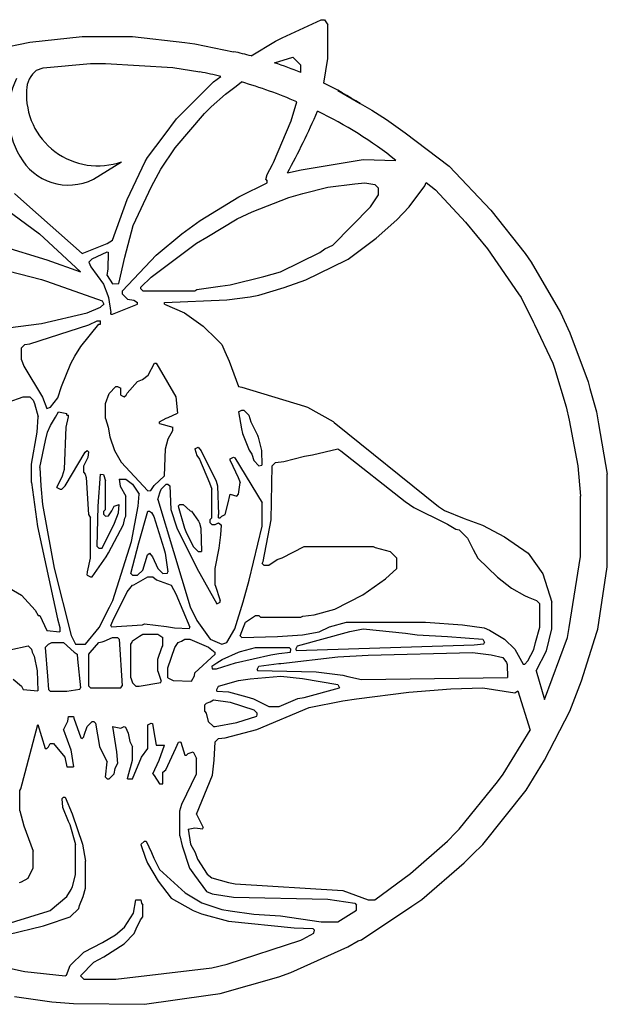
# Model space of a CAD drawing. Extents: x 0.2 to 33.8, y 0.6 to 33.6.
# Tile 2 of 2: x 14.1 to 33.8, y 0.6 to 33.6. Entities that reach past the tile are written whole.
import ezdxf

# ---------------------------------------------------------------- set-up
doc = ezdxf.new("R2010")
doc.units = 0
doc.header["$MEASUREMENT"] = 0
doc.layers.get('0').update_dxf_attribs({"linetype": 'CONTINUOUS'})

msp = doc.modelspace()

# ---------------------------------------------------------------- linework, layer by layer
for p, q in [((22.8619, 32.9821), (24.1655, 33.5916)), ((24.1655, 33.5916), (24.2783, 33.5916)), ((24.2783, 33.5916), (24.3912, 33.4223)), ((24.3912, 32.2937), (24.3912, 33.4223)), ((14.406, 32.8337), (16.1523, 33.0273)), ((16.1523, 33.0273), (17.8453, 33.0273)), ((17.8453, 33.0273), (19.5981, 32.8253)), ((13.2778, 32.6086), (14.406, 32.8337)), ((19.5981, 32.8253), (19.9298, 32.7778)), ((19.9298, 32.7778), (21.2311, 32.5195)), ((21.8262, 32.3771), (22.6362, 32.8693)), ((22.6362, 32.8693), (22.8619, 32.9821)), ((14.8488, 31.9721), (16.4345, 32.1244)), ((16.4345, 32.1244), (16.9423, 32.1244)), ((16.9423, 32.1244), (19.1962, 31.9878)), ((22.6051, 32.1452), (23.218, 32.33)), ((23.218, 32.33), (23.4881, 32.068)), ((23.4844, 31.8175), (23.4881, 32.068)), ((24.2579, 31.4664), (24.3912, 32.2937)), ((14.6289, 31.8985), (14.8488, 31.9721)), ((19.1962, 31.9878), (20.1025, 31.8423)), ((19.3125, 30.2623), (20.554, 31.5037)), ((20.554, 31.5037), (20.802, 31.688)), ((20.9615, 31.0948), (21.3145, 31.3671)), ((21.3145, 31.3671), (21.4916, 31.504)), ((20.4851, 30.6713), (20.9615, 31.0948)), ((24.7298, 31.2216), (25.4719, 30.7833)), ((23.161, 30.2002), (23.3566, 30.8356)), ((25.4719, 30.7833), (25.864, 30.5613)), ((19.2699, 29.2914), (20.2579, 30.4441)), ((20.2579, 30.4441), (20.4851, 30.6713)), ((25.864, 30.5613), (26.3576, 30.2492)), ((18.9035, 29.7099), (19.3125, 30.2623)), ((22.5741, 28.8007), (23.161, 30.2002)), ((26.3576, 30.2492), (26.9783, 29.7978)), ((26.9783, 29.7978), (28.4542, 28.6822)), ((18.3401, 28.9729), (18.9035, 29.7099)), ((18.7933, 28.5749), (19.2699, 29.2914)), ((16.5333, 28.2431), (17.4796, 28.8298)), ((17.6647, 27.5592), (18.2628, 28.8402)), ((18.2628, 28.8402), (18.3401, 28.9729)), ((22.3597, 28.4001), (22.5403, 28.733)), ((22.5403, 28.733), (22.5741, 28.8007)), ((23.4939, 28.5523), (25.5762, 28.9079)), ((25.5762, 28.9079), (26.6713, 28.8746)), ((18.4773, 27.9994), (18.7933, 28.5749)), ((22.3145, 28.2364), (22.3597, 28.4001)), ((23.0369, 28.4565), (23.4939, 28.5523)), ((28.4542, 28.6822), (29.851, 27.2018)), ((21.4512, 27.6777), (22.3597, 28.1179)), ((22.3145, 28.2364), (22.3597, 28.1743)), ((22.3597, 28.1179), (22.3597, 28.1743)), ((24.3946, 27.9813), (25.2916, 28.0867)), ((25.2916, 28.0867), (25.6327, 28.1179)), ((25.6327, 28.1179), (25.9712, 28.0615)), ((25.9712, 28.0615), (26.0841, 27.9486)), ((27.6374, 28.0241), (27.6816, 28.1285)), ((27.6816, 28.1285), (28.0027, 27.8922)), ((13.883, 27.7654), (14.3024, 27.3984)), ((17.8678, 26.6958), (18.4773, 27.9994)), ((23.0876, 27.627), (23.5498, 27.7594)), ((23.5498, 27.7594), (24.3946, 27.9813)), ((26.0841, 27.7229), (26.0841, 27.9486)), ((27.113, 27.3193), (27.6374, 28.0241)), ((28.0027, 27.8922), (29.0045, 26.8068)), ((17.1682, 26.1993), (17.6647, 27.5592)), ((20.1127, 26.8629), (21.409, 27.6534)), ((21.409, 27.6534), (21.4512, 27.6777)), ((21.8574, 27.1473), (23.0876, 27.627)), ((25.8154, 27.3176), (26.0841, 27.7229)), ((13.6216, 27.2282), (14.7284, 26.4111)), ((14.3024, 27.3984), (16.1523, 25.7479)), ((21.349, 26.9129), (21.8574, 27.1473)), ((24.5605, 26.03), (25.8154, 27.3176)), ((26.7048, 26.8765), (27.113, 27.3193)), ((29.851, 27.2018), (31.0066, 25.7564)), ((19.4929, 26.4112), (20.1127, 26.8629)), ((20.3338, 26.3008), (21.349, 26.9129)), ((26.0148, 26.2698), (26.7048, 26.8765)), ((29.0045, 26.8068), (29.7383, 25.9062)), ((14.7284, 26.4111), (15.4882, 25.7055)), ((17.5831, 25.63), (17.8678, 26.6958)), ((18.6353, 25.6914), (19.4929, 26.4112)), ((16.1523, 25.7479), (16.9989, 26.0864)), ((16.9989, 26.0864), (17.1682, 26.1993)), ((18.466, 24.9578), (19.984, 26.0977)), ((19.984, 26.0977), (20.3338, 26.3008)), ((25.0739, 25.5672), (26.0148, 26.2698)), ((13.4411, 26.0049), (14.973, 25.5391)), ((16.4909, 25.5786), (16.9989, 25.8043)), ((16.9989, 25.8043), (17.0412, 25.7902)), ((17.0302, 25.2426), (17.0412, 25.7902)), ((22.8055, 25.1384), (24.1176, 25.7912)), ((24.1176, 25.7912), (24.2869, 25.9041)), ((24.2869, 25.9041), (24.5605, 26.03)), ((29.7383, 25.9062), (30.7809, 24.4021)), ((31.0066, 25.7564), (31.2062, 25.4571)), ((12.5943, 25.4414), (14.7924, 24.8844)), ((14.973, 25.5391), (16.1044, 25.1365)), ((15.4882, 25.7055), (16.1044, 25.1365)), ((16.378, 25.4657), (16.4909, 25.5786)), ((16.378, 25.4657), (16.4481, 25.3066)), ((17.3797, 24.7462), (17.5831, 25.63)), ((17.5067, 24.5064), (18.6353, 25.6914)), ((23.6527, 24.8649), (25.0063, 25.5334)), ((25.0063, 25.5334), (25.0739, 25.5672)), ((31.2062, 25.4571), (32.1898, 23.7784)), ((16.4481, 25.3066), (16.8724, 24.7219)), ((16.9989, 25.0143), (17.0302, 25.2426)), ((22.2419, 24.9777), (22.8055, 25.1384)), ((14.7924, 24.8844), (14.9617, 24.828)), ((14.9617, 24.828), (16.8295, 24.1678)), ((16.9989, 25.0143), (17.1682, 24.7321)), ((18.1275, 24.6193), (18.466, 24.9578)), ((21.1148, 24.6994), (22.2419, 24.9777)), ((22.9296, 24.6079), (23.6527, 24.8649)), ((16.8724, 24.7219), (17.0188, 24.3421)), ((17.1682, 24.7321), (17.3797, 24.7462)), ((17.5067, 24.3935), (17.5067, 24.5064)), ((18.1275, 24.5628), (18.1275, 24.6193)), ((18.1275, 24.5628), (18.1839, 24.5064)), ((18.1839, 24.5064), (19.9332, 24.5064)), ((19.9332, 24.5064), (19.994, 24.5411)), ((19.994, 24.5411), (20.7831, 24.6519)), ((20.7831, 24.6519), (21.1148, 24.6994)), ((22.0732, 24.3589), (22.9296, 24.6079)), ((16.8295, 24.1678), (16.8859, 24.055)), ((17.0188, 24.3421), (17.0383, 24.275)), ((17.0383, 24.275), (17.1117, 23.7728)), ((17.5067, 24.3935), (17.676, 24.2242)), ((17.676, 24.2242), (17.8904, 24.1903)), ((17.8904, 24.1903), (18.0146, 24.1114)), ((18.0146, 24.055), (18.0146, 24.1114)), ((18.9175, 24.1114), (21.0046, 24.1952)), ((18.9175, 24.055), (18.9175, 24.1114)), ((21.0046, 24.1952), (21.792, 24.3043)), ((21.792, 24.3043), (22.0732, 24.3589)), ((30.7809, 24.4021), (30.8676, 24.272)), ((30.8676, 24.272), (31.2869, 23.4398)), ((16.3273, 23.7615), (16.7675, 23.9533)), ((16.7675, 23.9533), (16.8859, 24.055)), ((17.1117, 23.7164), (17.1117, 23.7728)), ((17.1682, 23.7164), (18.0146, 24.055)), ((18.9175, 24.055), (19.586, 23.7598)), ((32.1898, 23.7784), (32.5058, 23.09)), ((14.7941, 23.4007), (16.3273, 23.7615)), ((16.3837, 23.3665), (16.6602, 23.4907)), ((16.6602, 23.4907), (16.773, 23.4907)), ((16.773, 23.4342), (16.773, 23.4907)), ((17.1117, 23.7164), (17.1682, 23.7164)), ((19.586, 23.7598), (20.2154, 23.3214)), ((31.2869, 23.4398), (31.3207, 23.3721)), ((13.2744, 23.2085), (14.7941, 23.4007)), ((14.3979, 22.7205), (16.3837, 23.3665)), ((16.1098, 22.6327), (16.7166, 23.3778)), ((16.7166, 23.3778), (16.773, 23.3778)), ((16.773, 23.3778), (16.773, 23.4342)), ((20.2154, 23.3214), (20.6668, 22.8699)), ((31.3207, 23.3721), (31.9358, 22.0742)), ((20.6668, 22.8699), (20.8361, 22.7006)), ((32.5058, 23.09), (33.1179, 21.4542)), ((14.1208, 22.5878), (14.2337, 22.7006)), ((14.1208, 22.1928), (14.1208, 22.5878)), ((14.2337, 22.7006), (14.3979, 22.7205)), ((15.9153, 22.3112), (16.1098, 22.6327)), ((20.8361, 22.7006), (20.9376, 22.4692)), ((20.9376, 22.4692), (21.0817, 22.1414)), ((14.1208, 22.1928), (14.1972, 21.9721)), ((15.7799, 22.0686), (15.9153, 22.3112)), ((21.0817, 22.1414), (21.4004, 21.2899)), ((14.1972, 21.9721), (14.8254, 20.9396)), ((15.4582, 21.2955), (15.7799, 22.0686)), ((18.3634, 21.6713), (18.5789, 22.0799)), ((18.5789, 22.0799), (18.6353, 22.0799)), ((18.6353, 22.0799), (18.7312, 21.9049)), ((18.7312, 21.9049), (19.2908, 20.9469)), ((31.9358, 22.0742), (31.9922, 21.9049)), ((31.9922, 21.9049), (32.3815, 20.6089)), ((17.6647, 21.0697), (18.0146, 21.4592)), ((18.0146, 21.4592), (18.1736, 21.5291)), ((18.1736, 21.5291), (18.3634, 21.6713)), ((15.3357, 20.914), (15.4582, 21.2955)), ((17.0553, 21.0642), (17.281, 21.2899)), ((17.281, 21.2899), (17.3374, 21.2899)), ((17.3374, 21.2899), (17.4503, 21.2335)), ((17.4503, 21.177), (17.4503, 21.2335)), ((17.4503, 21.0077), (17.4503, 21.177)), ((21.4004, 21.2899), (21.5076, 21.2729)), ((21.5076, 21.2729), (23.6068, 20.6296)), ((33.1179, 21.4542), (33.1773, 21.2278)), ((33.1773, 21.2278), (33.3962, 20.44)), ((13.678, 20.769), (14.1773, 20.9513)), ((14.1773, 20.9513), (14.403, 20.9513)), ((14.403, 20.9513), (14.5158, 20.8384)), ((14.5158, 20.8384), (14.5554, 20.7199)), ((14.8254, 20.9396), (14.9673, 20.5563)), ((15.0941, 20.6012), (15.3357, 20.914)), ((16.9423, 20.7256), (17.0553, 21.0642)), ((17.4503, 21.0077), (17.5632, 20.9513)), ((17.5632, 20.9513), (17.6308, 21.0021)), ((17.6308, 21.0021), (17.6647, 21.0697)), ((19.2908, 20.9469), (19.3548, 20.401)), ((14.5554, 20.7199), (14.6851, 20.2741)), ((14.9673, 20.5563), (15.0941, 20.6012)), ((16.9423, 20.2177), (16.9423, 20.7256)), ((21.4004, 20.4434), (21.5133, 20.4999)), ((21.5133, 20.4999), (21.5697, 20.4999)), ((21.5697, 20.4999), (21.739, 20.3306)), ((23.6068, 20.6296), (23.7084, 20.5957)), ((23.7084, 20.5957), (24.5661, 20.1161)), ((32.3815, 20.6089), (32.4776, 20.1669)), ((14.6515, 19.7625), (14.6851, 20.2741)), ((15.0932, 19.9834), (15.2608, 20.2685)), ((15.2608, 20.2685), (15.3623, 20.4434)), ((15.3623, 20.4434), (15.6444, 20.387)), ((15.6152, 19.9346), (15.7009, 20.2741)), ((15.6444, 20.3306), (15.6444, 20.387)), ((15.6444, 20.3306), (15.7009, 20.3306)), ((15.7009, 20.2741), (15.7009, 20.3306)), ((16.9423, 20.2177), (17.0315, 19.9321)), ((18.7482, 20.1049), (18.9682, 20.229)), ((18.9682, 20.229), (19.0359, 20.2571)), ((19.0359, 20.2571), (19.3548, 20.401)), ((21.4004, 20.4434), (21.4933, 19.8742)), ((21.739, 20.3306), (21.8067, 20.1104)), ((32.4776, 20.1669), (32.7727, 18.6361)), ((33.3962, 20.44), (33.4594, 20.0428)), ((14.989, 19.7619), (15.0932, 19.9834)), ((15.5609, 18.5259), (15.6152, 19.9346)), ((17.0315, 19.9321), (17.079, 19.6004)), ((18.7482, 20.0484), (18.7482, 20.1049)), ((18.7482, 20.0484), (19.1996, 19.9356)), ((19.0416, 19.5349), (19.1996, 19.8227)), ((19.1996, 19.8227), (19.1996, 19.9356)), ((21.4933, 19.8742), (21.5332, 19.7149)), ((21.8067, 20.1104), (21.865, 20.0005)), ((21.865, 20.0005), (22.0381, 19.659)), ((24.5661, 20.1161), (24.6083, 20.0918)), ((24.6083, 20.0918), (28.1053, 17.2698)), ((33.4594, 20.0428), (33.7586, 18.3555)), ((14.4594, 18.6941), (14.6515, 19.7625)), ((14.7416, 18.5812), (14.9222, 19.4785)), ((14.9222, 19.4785), (14.989, 19.7619)), ((17.079, 19.6004), (17.2445, 19.1506)), ((18.9439, 19.2004), (19.0416, 19.5349)), ((21.5332, 19.7149), (21.7521, 19.1541)), ((22.0381, 19.659), (22.0559, 19.5926)), ((22.0559, 19.5926), (22.1658, 19.1428)), ((17.2445, 19.1506), (17.464, 18.7616)), ((18.9175, 18.2991), (18.9439, 19.2004)), ((19.9332, 19.202), (20.0461, 19.2584)), ((19.9332, 19.202), (20.0028, 18.9848)), ((20.0461, 19.2584), (20.1476, 19.1399)), ((21.7521, 19.1541), (21.8388, 19.024)), ((23.8795, 18.9991), (24.7298, 19.202)), ((24.7298, 19.202), (24.8317, 19.1318)), ((15.588, 17.9605), (16.2539, 19.0947)), ((16.2087, 18.6377), (16.3611, 18.9254)), ((16.2539, 19.0947), (16.3216, 19.1455)), ((16.3216, 19.1455), (16.378, 19.0891)), ((16.3611, 18.9254), (16.378, 19.0891)), ((20.0028, 18.9848), (20.0895, 18.8548)), ((20.0895, 18.8548), (20.4211, 18.0684)), ((20.1476, 19.1399), (20.6468, 18.1249)), ((21.1183, 18.8634), (21.2311, 18.9198)), ((21.1183, 18.807), (21.1183, 18.8634)), ((21.2311, 18.9198), (21.2734, 18.9057)), ((21.2734, 18.9057), (22.1904, 17.3962)), ((21.8388, 19.024), (21.9083, 18.807)), ((22.1658, 19.1428), (22.1763, 18.6517)), ((22.9202, 18.7734), (23.605, 18.9535)), ((23.605, 18.9535), (23.8795, 18.9991)), ((24.8317, 19.1318), (26.9783, 17.4396)), ((14.4594, 18.0734), (14.4594, 18.6941)), ((14.7416, 18.5812), (14.7723, 17.9584)), ((15.4922, 18.2934), (15.5609, 18.5259)), ((16.2087, 18.412), (16.2087, 18.6377)), ((17.464, 18.7616), (18.3532, 17.7912)), ((21.1183, 18.807), (21.3834, 18.237)), ((21.9083, 18.807), (22.0776, 18.6377)), ((22.0776, 18.6377), (22.1763, 18.6517)), ((22.4944, 16.8275), (22.529, 18.6377)), ((22.529, 18.6377), (22.6419, 18.7505)), ((22.6419, 18.7505), (22.9202, 18.7734)), ((32.7727, 18.6361), (32.8557, 17.6219)), ((15.3059, 17.9041), (15.4922, 18.2934)), ((16.2087, 18.412), (16.2539, 18.3499)), ((16.2539, 18.3499), (16.2947, 18.2415)), ((16.2947, 18.2415), (16.373, 17.0055)), ((16.69, 17.2849), (16.773, 18.3555)), ((16.773, 18.3555), (16.8719, 18.3414)), ((16.8719, 18.3414), (16.9423, 18.1298)), ((17.3939, 18.1862), (17.4333, 17.9548)), ((17.3939, 18.1862), (17.6196, 18.1862)), ((17.6196, 18.1862), (17.8453, 18.0169)), ((18.5659, 17.9691), (18.9175, 18.2991)), ((21.3834, 18.237), (21.4568, 18.0734)), ((33.7586, 15.2518), (33.7586, 18.3555)), ((14.4594, 18.0734), (14.6607, 16.6031)), ((14.7723, 17.9584), (14.8236, 17.3419)), ((15.3059, 17.9041), (15.4187, 17.8477)), ((15.4187, 17.8477), (15.4752, 17.8477)), ((15.4752, 17.8477), (15.588, 17.9605)), ((16.9423, 17.1705), (16.9423, 18.1298)), ((17.4333, 17.9548), (17.6196, 17.6219)), ((17.8453, 18.0169), (18.0016, 17.7826)), ((18.4519, 17.8053), (18.5659, 17.9691)), ((18.7594, 17.7291), (18.8046, 17.8477)), ((18.8046, 17.8477), (18.9739, 18.0169)), ((18.9739, 18.0169), (19.0303, 18.0169)), ((19.0303, 18.0169), (19.098, 17.9661)), ((19.098, 17.9661), (19.1232, 17.1655)), ((20.4211, 18.0684), (20.4975, 17.8477)), ((20.4975, 16.8882), (20.4975, 17.8477)), ((20.6468, 18.1249), (20.6867, 17.9656)), ((20.6867, 17.9656), (20.7232, 17.0011)), ((21.4004, 17.6784), (21.4568, 18.0734)), ((17.6196, 16.9447), (17.6196, 17.6219)), ((18.0016, 17.7826), (18.071, 17.6784)), ((18.0375, 17.2796), (18.071, 17.6784)), ((18.3532, 17.7912), (18.4519, 17.8053)), ((18.6918, 17.5091), (18.7594, 17.7291)), ((18.6918, 17.5091), (19.2166, 15.7653)), ((21.0391, 17.3437), (21.1183, 17.6784)), ((21.1183, 17.6784), (21.344, 17.6219)), ((21.344, 17.6219), (21.4004, 17.6784)), ((32.8557, 15.5904), (32.8557, 17.6219)), ((14.8236, 17.3419), (15.1167, 15.7546)), ((16.6602, 15.9289), (16.69, 17.2849)), ((16.8859, 17.1141), (16.9423, 17.1705)), ((17.1456, 17.1253), (17.2246, 17.2834)), ((17.2246, 17.2834), (17.3939, 17.3398)), ((17.3711, 17.0613), (17.3939, 17.3398)), ((17.8058, 16.0926), (18.0375, 17.2796)), ((19.3689, 17.2834), (19.4254, 17.3398)), ((19.3689, 17.2834), (19.5833, 16.5441)), ((19.4254, 17.3398), (19.5382, 17.3398)), ((19.5382, 17.3398), (19.775, 17.1277)), ((20.949, 17.0011), (21.0391, 17.3437)), ((22.1904, 16.6061), (22.1904, 17.3962)), ((26.9783, 17.4396), (27.2777, 17.2401)), ((27.2777, 17.2401), (28.3356, 16.7077)), ((28.1053, 17.2698), (28.2999, 17.1391)), ((16.373, 17.0055), (16.4345, 16.8882)), ((16.4345, 15.5339), (16.4345, 16.8882)), ((16.8859, 17.0011), (16.8859, 17.1141)), ((16.8859, 17.0011), (16.9423, 16.9447)), ((16.9423, 16.9447), (17.0412, 16.9588)), ((17.0412, 16.9588), (17.1456, 17.1253)), ((17.2358, 16.7134), (17.3711, 17.0613)), ((17.5415, 16.6669), (17.5849, 16.8839)), ((17.5849, 16.8839), (17.6196, 16.9447)), ((18.054, 16.0475), (18.3532, 17.1141)), ((18.3532, 17.1141), (18.4096, 17.1141)), ((18.4096, 17.1141), (18.4792, 17.0662)), ((18.4792, 17.0662), (18.5563, 16.9334)), ((18.5563, 16.9334), (18.8975, 15.8675)), ((19.1232, 17.1655), (19.3294, 16.5553)), ((19.775, 17.1277), (19.8204, 17.1141)), ((19.8204, 17.1141), (20.0573, 16.7811)), ((20.4411, 16.8318), (20.4975, 16.8882)), ((20.7232, 16.8882), (20.7232, 17.0011)), ((20.7232, 16.8882), (20.7797, 16.8882)), ((20.7797, 16.8882), (20.8361, 16.9447)), ((20.8361, 16.9447), (20.949, 17.0011)), ((28.2999, 17.1391), (28.9571, 16.8684)), ((28.9571, 16.8684), (29.5778, 16.6426)), ((14.6607, 16.6031), (15.3258, 13.5074)), ((16.8295, 15.8725), (17.2358, 16.7134)), ((17.0422, 15.7119), (17.5415, 16.6669)), ((19.3294, 16.5553), (20.0028, 15.204)), ((19.5833, 16.5441), (19.6341, 16.4312)), ((20.0573, 16.7811), (20.0855, 16.7134)), ((20.0855, 16.7134), (20.1329, 16.5479)), ((20.1329, 16.5479), (20.1589, 15.7596)), ((20.4411, 16.719), (20.4411, 16.8318)), ((20.4411, 16.719), (20.4975, 16.6625)), ((20.4975, 16.6625), (20.6104, 16.6625)), ((20.6104, 16.6625), (20.7232, 16.719)), ((20.7232, 16.719), (20.822, 16.6485)), ((20.8041, 16.321), (20.822, 16.6485)), ((21.7589, 14.7953), (22.1904, 16.6061)), ((22.2269, 15.426), (22.4944, 16.8275)), ((28.3356, 16.7077), (28.4033, 16.6739)), ((28.4033, 16.6739), (28.6855, 16.5102)), ((28.6855, 16.5102), (28.7927, 16.4932)), ((29.5778, 16.6426), (30.3077, 16.2544)), ((19.6341, 16.4312), (19.8768, 15.9289)), ((20.7461, 15.8686), (20.8041, 16.321)), ((28.7927, 16.4932), (29.0749, 16.2111)), ((29.0749, 16.2111), (29.2577, 15.8263)), ((30.3077, 16.2544), (31.1064, 15.7032)), ((16.6602, 15.9289), (16.7166, 15.8725)), ((16.7166, 15.8725), (16.8295, 15.8725)), ((17.1794, 14.1176), (17.8058, 16.0926)), ((17.7889, 15.0261), (18.054, 16.0475)), ((18.8975, 15.8675), (18.9374, 15.7082)), ((19.8768, 15.9289), (20.0461, 15.7596)), ((20.6104, 15.1953), (20.7461, 15.8686)), ((22.8619, 15.5509), (23.6012, 15.9289)), ((23.6012, 15.9289), (25.9148, 15.9289)), ((25.9148, 15.9289), (25.9756, 15.8942)), ((25.9756, 15.8942), (26.4791, 15.7596)), ((15.1167, 15.7546), (15.2168, 15.1988)), ((16.3329, 15.0769), (16.4345, 15.5339)), ((16.4909, 14.9132), (16.9554, 15.5818)), ((16.9554, 15.5818), (17.0422, 15.7119)), ((18.1839, 15.1389), (18.3418, 15.6525)), ((18.3418, 15.6525), (18.4096, 15.7032)), ((18.4096, 15.7032), (18.5111, 15.5848)), ((18.5111, 15.5848), (18.6918, 15.1953)), ((18.9374, 15.7082), (19.0303, 15.0825)), ((19.2166, 15.7653), (19.7771, 13.9061)), ((20.0461, 15.7596), (20.1589, 15.7596)), ((22.6926, 15.4888), (22.8619, 15.5509)), ((26.4791, 15.7596), (26.7048, 15.5339)), ((26.7048, 15.1953), (26.7048, 15.5339)), ((29.2577, 15.8263), (29.4135, 15.5339)), ((29.4135, 15.5339), (30.0796, 14.8995)), ((31.1064, 15.7032), (31.6012, 15.0175)), ((32.4835, 13.2164), (32.8557, 15.5904)), ((15.2168, 15.1988), (15.7865, 12.9498)), ((18.6918, 15.1953), (18.8611, 15.0261)), ((20.0028, 15.204), (20.6668, 14.0103)), ((20.6104, 14.631), (20.6104, 15.1953)), ((22.1904, 15.3646), (22.2269, 15.426)), ((22.1904, 15.3646), (22.2469, 15.3082)), ((22.2469, 15.3082), (22.4161, 15.3082)), ((22.4161, 15.3082), (22.6926, 15.4888)), ((26.3184, 14.8436), (26.7048, 15.1953)), ((33.4369, 13.1583), (33.7586, 15.2518)), ((16.3216, 14.9696), (16.3329, 15.0769)), ((16.3216, 14.9696), (16.4345, 14.9132)), ((16.4345, 14.9132), (16.4909, 14.9132)), ((17.7889, 15.0261), (17.8453, 14.9696)), ((17.8453, 14.9696), (18.0146, 14.9696)), ((17.8931, 14.6441), (18.3532, 14.9132)), ((18.0146, 14.9696), (18.1839, 15.1389)), ((18.3532, 14.9132), (18.5225, 14.9132)), ((18.5225, 14.9132), (18.6439, 14.8134)), ((18.8611, 15.0261), (19.0162, 15.0402)), ((19.0162, 15.0402), (19.0303, 15.0825)), ((30.0796, 14.8995), (30.5522, 14.5318)), ((31.6012, 15.0175), (31.8964, 14.0667)), ((13.2236, 14.8173), (14.1208, 14.2925)), ((17.6647, 14.411), (17.8453, 14.631)), ((17.8453, 14.631), (17.8931, 14.6441)), ((18.6439, 14.8134), (19.1432, 14.631)), ((19.1432, 14.631), (19.2955, 14.3433)), ((20.6104, 14.631), (20.7797, 14.1232)), ((21.5527, 14.0724), (21.7589, 14.7953)), ((25.5676, 14.3055), (26.3184, 14.8436)), ((30.5522, 14.5318), (30.9878, 14.2812)), ((14.1208, 14.2925), (14.5836, 13.7903)), ((17.1794, 13.4404), (17.6647, 14.411)), ((19.2955, 14.3433), (19.7639, 13.2203)), ((24.6225, 13.8241), (25.5676, 14.3055)), ((30.9878, 14.2812), (31.1007, 14.2248)), ((31.1007, 14.2248), (31.3885, 14.1232)), ((16.728, 13.2147), (17.0722, 13.8919)), ((17.0722, 13.8919), (17.1794, 14.1176)), ((19.7771, 13.9061), (20.0009, 13.4517)), ((20.6668, 14.0103), (20.7797, 14.0667)), ((20.7797, 14.0667), (20.7797, 14.1232)), ((21.2745, 13.1725), (21.5527, 14.0724)), ((31.3885, 14.1232), (31.5014, 14.0103)), ((31.5014, 13.2203), (31.5014, 14.0103)), ((31.8964, 13.1639), (31.8964, 14.0667)), ((14.5836, 13.7903), (14.6851, 13.6153)), ((14.6851, 13.6153), (14.7416, 13.6153)), ((14.7416, 13.6153), (14.815, 13.4517)), ((21.6261, 13.3896), (21.9647, 13.6153)), ((21.9647, 13.6153), (22.0776, 13.6153)), ((22.0776, 13.6153), (22.134, 13.5589)), ((22.134, 13.5589), (23.4883, 13.5589)), ((23.4883, 13.5589), (23.5477, 13.5909)), ((23.5477, 13.5909), (23.9367, 13.6396)), ((23.9367, 13.6396), (24.6225, 13.8241)), ((14.815, 13.4517), (14.9673, 13.1074)), ((15.3258, 13.5074), (15.4018, 13.2147)), ((15.4018, 13.2147), (15.4047, 13.0651)), ((16.2652, 12.656), (16.728, 13.2147)), ((17.1117, 13.2767), (17.1794, 13.4404)), ((17.1117, 13.2767), (17.1258, 13.2344)), ((17.1258, 13.2344), (18.1818, 13.3024)), ((18.1818, 13.3024), (18.2403, 13.3332)), ((18.2403, 13.3332), (18.9778, 13.2431)), ((18.9778, 13.2431), (19.2523, 13.1974)), ((19.7498, 13.178), (19.7639, 13.2203)), ((20.0009, 13.4517), (20.4411, 12.8253)), ((21.4568, 12.9381), (21.5584, 13.226)), ((21.5584, 13.226), (21.6261, 13.3896)), ((24.1041, 13.071), (24.442, 13.2316)), ((24.442, 13.2316), (25.0119, 13.3896)), ((25.0119, 13.3896), (27.6641, 13.3896)), ((27.6641, 13.3896), (28.9044, 13.3062)), ((28.9044, 13.3062), (29.6348, 13.1985)), ((31.352, 12.7074), (31.5014, 13.2203)), ((32.4212, 12.8761), (32.4835, 13.2164)), ((14.9673, 13.1074), (15.4047, 13.0651)), ((15.7865, 12.9498), (15.9266, 12.656)), ((16.8916, 12.7576), (17.1682, 12.8817)), ((17.1682, 12.8817), (17.3374, 12.8817)), ((17.3374, 12.8817), (17.3939, 12.8253)), ((17.8453, 12.7689), (18.0766, 12.9269)), ((18.0766, 12.9269), (18.1839, 12.9946)), ((18.1839, 12.9946), (18.6918, 12.9946)), ((18.6918, 12.9946), (18.7538, 12.9495)), ((18.7538, 12.9495), (18.8611, 12.8817)), ((18.8611, 12.5996), (18.8611, 12.8817)), ((19.2523, 13.1974), (19.7498, 13.178)), ((21.0054, 12.7124), (21.2745, 13.1725)), ((21.4568, 12.9381), (21.5133, 12.8817)), ((21.5133, 12.8817), (22.7, 12.9119)), ((22.7, 12.9119), (23.5431, 12.9645)), ((23.3755, 12.5996), (25.1278, 13.083)), ((23.5431, 12.9645), (24.1041, 13.071)), ((25.1278, 13.083), (25.5762, 13.1639)), ((25.5762, 13.1639), (26.9904, 13.0183)), ((26.9904, 13.0183), (27.3835, 12.9647)), ((27.3835, 12.9647), (28.3964, 12.9115)), ((28.3964, 12.9115), (29.5828, 12.8253)), ((29.6348, 13.1985), (29.8141, 13.1188)), ((29.8141, 13.1188), (30.3163, 12.8253)), ((31.6537, 10.7995), (32.4212, 12.8761)), ((31.7158, 12.4359), (31.8964, 13.1639)), ((32.8951, 11.4202), (33.403, 13.0567)), ((33.403, 13.0567), (33.4369, 13.1583)), ((13.7296, 12.4638), (14.3466, 12.5996)), ((14.3466, 12.5996), (14.4594, 12.4867)), ((14.9109, 12.5431), (15.0237, 12.656)), ((15.0237, 12.656), (15.1366, 12.7124)), ((15.1366, 12.7124), (15.5316, 12.7124)), ((15.5316, 12.7124), (15.8821, 12.3878)), ((15.9266, 12.656), (16.2652, 12.656)), ((16.4232, 12.3795), (16.7166, 12.7124)), ((16.7166, 12.7124), (16.8239, 12.7294)), ((16.8239, 12.7294), (16.8916, 12.7576)), ((17.3939, 12.8253), (17.4926, 11.2594)), ((17.7889, 12.656), (17.834, 12.7181)), ((17.7889, 11.5274), (17.7889, 12.656)), ((17.834, 12.7181), (17.8453, 12.7689)), ((18.8215, 12.5376), (18.8611, 12.5996)), ((19.2673, 12.5376), (19.3012, 12.6052)), ((19.3012, 12.6052), (19.3689, 12.7124)), ((19.3689, 12.7124), (19.4874, 12.7576)), ((19.4874, 12.7576), (19.5946, 12.8253)), ((19.5946, 12.8253), (19.7639, 12.8253)), ((19.7639, 12.8253), (20.3932, 12.5562)), ((20.3932, 12.5562), (20.6104, 12.3738)), ((20.4411, 12.8253), (20.8361, 12.656)), ((20.8361, 12.656), (21.0054, 12.7124)), ((23.319, 12.4867), (23.3755, 12.5996)), ((23.3331, 12.4444), (29.3, 12.627)), ((29.3, 12.627), (29.6251, 12.6701)), ((29.5828, 12.8253), (29.6392, 12.7124)), ((29.6251, 12.6701), (29.6392, 12.7124)), ((30.3163, 12.8253), (30.6549, 12.4867)), ((31.2926, 12.4811), (31.352, 12.7074)), ((14.4594, 12.4867), (14.482, 12.3852)), ((14.482, 12.3852), (14.5498, 12.2497)), ((14.5498, 12.2497), (14.6525, 11.7565)), ((14.9109, 12.5431), (14.999, 11.581)), ((15.8821, 12.3878), (15.983, 12.3174)), ((15.983, 12.3174), (16.003, 12.1531)), ((16.378, 12.3174), (16.4232, 12.3795)), ((16.378, 11.2452), (16.378, 12.3174)), ((18.6918, 12.1481), (18.8215, 12.5376)), ((19.0303, 11.866), (19.2673, 12.5376)), ((19.9332, 11.6967), (20.6104, 12.3174)), ((20.6104, 12.3174), (20.6104, 12.3738)), ((20.8447, 12.135), (21.3947, 12.3909)), ((21.2931, 12.024), (22.4764, 12.2946)), ((21.3947, 12.3909), (21.4624, 12.4134)), ((21.4624, 12.4134), (21.9647, 12.5431)), ((21.9647, 12.5431), (23.0933, 12.5431)), ((22.4764, 12.2946), (22.7509, 12.3402)), ((22.7509, 12.3402), (23.1356, 12.388)), ((22.8146, 12.0116), (24.7313, 12.2343)), ((23.0933, 12.5431), (23.1497, 12.4867)), ((23.1356, 12.388), (23.1497, 12.4867)), ((23.319, 12.4867), (23.3331, 12.4444)), ((24.7313, 12.2343), (25.7442, 12.2875)), ((25.7442, 12.2875), (29.2442, 12.3738)), ((29.2442, 12.3738), (29.8627, 12.2919)), ((29.8627, 12.2919), (30.2599, 12.2046)), ((30.6549, 12.4867), (30.9371, 11.9788)), ((31.0933, 12.1003), (31.2926, 12.4811)), ((31.3772, 11.7588), (31.7158, 12.4359)), ((16.003, 12.1531), (16.0959, 11.1888)), ((18.6918, 11.7531), (18.6918, 12.1481)), ((20.4975, 11.9224), (20.6724, 12.024)), ((20.4975, 11.9224), (20.5116, 11.8237)), ((20.6611, 11.8266), (21.2931, 12.024)), ((20.6724, 12.024), (20.8447, 12.135)), ((22.0211, 11.8095), (22.0776, 11.9224)), ((22.0776, 11.9224), (22.7509, 12.0016)), ((22.7509, 12.0016), (22.8146, 12.0116)), ((30.2599, 12.2046), (30.384, 12.0409)), ((30.384, 12.0409), (30.4049, 11.9759)), ((30.4049, 11.9759), (30.4151, 11.5415)), ((30.9371, 11.9788), (30.9935, 11.9788)), ((30.9935, 11.9788), (31.0933, 12.1003)), ((14.6525, 11.7565), (14.6711, 11.0901)), ((14.999, 11.581), (15.0237, 11.1324)), ((18.6918, 11.7531), (18.8046, 11.4145)), ((19.0303, 11.5274), (19.0303, 11.866)), ((19.8204, 11.4145), (19.9162, 11.5895)), ((19.9162, 11.5895), (19.9332, 11.6967)), ((20.5116, 11.8237), (20.6611, 11.8266)), ((21.792, 11.4947), (22.8112, 11.5838)), ((22.0211, 11.8095), (22.0352, 11.7672)), ((22.0352, 11.7672), (23.9954, 11.7258)), ((22.8112, 11.5838), (23.5429, 11.5015)), ((23.9954, 11.7258), (24.896, 11.6159)), ((24.896, 11.6159), (25.0627, 11.5669)), ((25.0627, 11.5669), (25.5198, 11.471)), ((31.3772, 11.7588), (31.6537, 10.7995)), ((13.8473, 11.484), (14.1208, 11.2452)), ((14.1208, 11.2452), (14.1773, 11.1324)), ((16.378, 11.2452), (16.4345, 11.1888)), ((17.4503, 11.1888), (17.4926, 11.2594)), ((17.7889, 11.5274), (17.8453, 11.3581)), ((17.8453, 11.3581), (17.9582, 11.2452)), ((17.9582, 11.2452), (18.071, 11.2452)), ((18.071, 11.2452), (18.7905, 11.3722)), ((18.7905, 11.3722), (18.8046, 11.4145)), ((19.0303, 11.5274), (19.2018, 11.4402)), ((19.2018, 11.4402), (19.8204, 11.4145)), ((20.6668, 11.1324), (20.7232, 11.2452)), ((20.7232, 11.2452), (21.3955, 11.4345)), ((21.3955, 11.4345), (21.792, 11.4947)), ((23.5429, 11.5015), (24.7298, 11.3017)), ((24.7298, 11.3017), (24.7862, 11.1888)), ((25.5198, 11.471), (30.4151, 11.5415)), ((32.5058, 10.4045), (32.8951, 11.4202)), ((14.1773, 11.1324), (14.6711, 11.0901)), ((15.0237, 11.1324), (15.0801, 11.076)), ((15.0801, 11.076), (15.6444, 11.076)), ((15.6444, 11.076), (16.0818, 11.1465)), ((16.0818, 11.1465), (16.0959, 11.1888)), ((16.4345, 11.1888), (17.4503, 11.1888)), ((20.6668, 11.076), (20.6668, 11.1324)), ((20.6668, 11.076), (21.0584, 11.0523)), ((21.0584, 11.0523), (21.6769, 10.8897)), ((23.5968, 10.8719), (24.7862, 11.1888)), ((25.3474, 10.8181), (27.1016, 11.0499)), ((27.1016, 11.0499), (28.5085, 11.158)), ((28.5085, 11.158), (29.5828, 11.1888)), ((29.5828, 11.1888), (30.6549, 11.0195)), ((30.6549, 11.0195), (30.7575, 11.0895)), ((30.7575, 11.0895), (31.174, 9.7725)), ((20.2718, 10.6245), (20.3282, 10.6809)), ((20.2718, 10.3988), (20.2718, 10.6245)), ((20.3282, 10.6809), (20.4467, 10.7261)), ((20.4467, 10.7261), (20.554, 10.7938)), ((20.554, 10.7938), (21.1145, 10.7145)), ((21.1145, 10.7145), (21.9083, 10.4552)), ((21.6769, 10.8897), (21.8966, 10.8212)), ((21.8966, 10.8212), (22.4161, 10.5681)), ((22.4161, 10.5681), (22.7547, 10.5681)), ((22.7547, 10.5681), (23.3798, 10.8285)), ((23.3798, 10.8285), (23.5968, 10.8719)), ((23.7648, 10.5287), (24.8953, 10.7601)), ((24.8953, 10.7601), (25.3474, 10.8181)), ((20.2718, 10.3988), (20.3112, 10.3368)), ((20.3112, 10.3368), (20.3847, 10.0602)), ((21.3402, 10.0266), (22.007, 10.2436)), ((21.9083, 10.4552), (22.0211, 10.3424)), ((22.007, 10.2436), (22.0211, 10.2859)), ((22.0155, 9.7951), (23.7648, 10.5287)), ((22.0211, 10.2859), (22.0211, 10.3424)), ((31.6576, 8.771), (32.5058, 10.4045)), ((14.1408, 7.9673), (14.6643, 9.9585)), ((14.6643, 9.9585), (14.9109, 9.1573)), ((15.5316, 9.7781), (15.6718, 10.0719)), ((15.6718, 10.0719), (15.7009, 10.2295)), ((15.7009, 10.2295), (15.8702, 10.2295)), ((15.8702, 10.2295), (15.8815, 10.1787)), ((15.8815, 10.1787), (16.11, 9.51)), ((16.3216, 9.8909), (16.4909, 10.0602)), ((16.4909, 10.0602), (16.5473, 10.0602)), ((16.5473, 10.0602), (16.6038, 10.0038)), ((16.6038, 10.0038), (16.7383, 9.2182)), ((18.3532, 9.9474), (18.466, 10.0038)), ((18.3532, 9.1573), (18.3532, 9.9474)), ((18.466, 10.0038), (18.5083, 9.9897)), ((18.5083, 9.9897), (18.5424, 9.783)), ((20.3847, 10.0602), (20.554, 9.8909)), ((20.6104, 9.8909), (21.3402, 10.0266)), ((15.5316, 9.7781), (15.7743, 9.1066)), ((16.2087, 9.5523), (16.2201, 9.6032)), ((16.2201, 9.6032), (16.3216, 9.8909)), ((17.1682, 9.8909), (17.3054, 9.0475)), ((17.1682, 9.8909), (17.4503, 9.8345)), ((17.4503, 9.8345), (17.5632, 9.8909)), ((17.5632, 9.8909), (17.6055, 9.8769)), ((17.6055, 9.8769), (17.6929, 9.6709)), ((17.6929, 9.6709), (17.7542, 9.3875)), ((18.5424, 9.783), (18.6353, 9.2702)), ((20.554, 9.8909), (20.6104, 9.8909)), ((20.9446, 9.5176), (22.0155, 9.7951)), ((30.2734, 8.3007), (31.174, 9.7725)), ((15.0237, 9.2138), (15.0801, 9.3266)), ((15.0801, 9.3266), (15.193, 9.3266)), ((15.193, 9.3266), (15.5742, 8.8636)), ((16.11, 9.51), (16.1523, 9.4959)), ((16.1523, 9.4959), (16.2087, 9.5523)), ((17.7542, 9.3875), (17.8453, 9.2138)), ((18.6353, 9.2702), (18.9175, 9.2702)), ((18.7369, 8.768), (18.9175, 9.2702)), ((19.2955, 9.163), (19.383, 9.369)), ((19.383, 9.369), (19.4254, 9.3831)), ((19.4254, 9.3831), (19.4677, 9.369)), ((19.4677, 9.369), (19.5946, 8.9316)), ((20.5847, 8.7644), (20.6104, 9.3831)), ((20.6104, 9.3831), (20.7232, 9.4959)), ((20.7232, 9.4959), (20.9446, 9.5176)), ((14.9109, 9.1573), (14.9673, 9.1573)), ((14.9673, 9.1573), (15.0237, 9.2138)), ((15.7743, 9.1066), (15.8702, 8.5366)), ((16.7383, 9.2182), (16.9173, 8.8602)), ((17.3054, 9.0475), (17.3374, 8.6495)), ((17.8453, 8.7623), (17.8453, 9.2138)), ((18.1444, 8.8696), (18.3532, 9.1573)), ((18.9598, 8.4379), (19.2955, 9.163)), ((19.5946, 8.9316), (19.6511, 8.9316)), ((19.6511, 8.9316), (19.7075, 8.988)), ((19.7075, 8.988), (19.8768, 9.0445)), ((19.8768, 9.0445), (19.9897, 8.8188)), ((15.5742, 8.8636), (15.6444, 8.5366)), ((16.9173, 8.8602), (16.9989, 8.7059)), ((16.9423, 8.198), (16.9989, 8.7059)), ((17.264, 8.4858), (17.3374, 8.6495)), ((17.6873, 8.1924), (17.8453, 8.7623)), ((17.8453, 8.1416), (18.1444, 8.8696)), ((18.5225, 8.3109), (18.7369, 8.768)), ((19.9897, 8.3109), (19.9897, 8.8188)), ((20.5293, 8.2572), (20.5847, 8.7644)), ((31.0363, 7.7568), (31.6576, 8.771)), ((15.6444, 8.5366), (15.8702, 8.5366)), ((17.0553, 8.1416), (17.2246, 8.3109)), ((17.2246, 8.3109), (17.264, 8.4858)), ((18.5225, 8.3109), (18.5676, 8.2489)), ((18.8611, 8.3673), (18.9598, 8.4379)), ((18.8611, 8.0287), (18.8611, 8.3673)), ((19.5017, 7.2901), (19.9897, 8.3109)), ((19.9897, 6.9566), (20.5293, 8.2572)), ((30.077, 8.039), (30.2734, 8.3007)), ((14.1009, 7.808), (14.1408, 7.9673)), ((16.9423, 8.198), (16.9989, 8.1416)), ((16.9989, 8.1416), (17.0553, 8.1416)), ((17.676, 8.1416), (17.6873, 8.1924)), ((17.676, 8.1416), (17.7889, 8.1416)), ((17.7889, 8.1416), (17.8453, 8.1416)), ((18.5676, 8.2489), (18.7482, 7.9723)), ((18.7482, 7.9723), (18.8611, 7.9723)), ((18.8611, 7.9723), (18.8611, 8.0287)), ((28.7927, 6.4487), (30.077, 8.039)), ((14.0644, 7.7466), (14.1009, 7.808)), ((14.0644, 7.0694), (14.0644, 7.7466)), ((29.5828, 5.9408), (31.0363, 7.7568)), ((15.4752, 7.4644), (15.5316, 7.5209)), ((15.4752, 7.4644), (15.4968, 7.1867)), ((15.5316, 7.5209), (15.588, 7.5209)), ((15.588, 7.5209), (15.8251, 6.9622)), ((19.4254, 7.0694), (19.5017, 7.2901)), ((14.0644, 7.0694), (14.199, 6.566)), ((15.4968, 7.1867), (15.6896, 6.7253)), ((15.8251, 6.9622), (16.1693, 5.9465)), ((19.4254, 6.223), (19.4254, 7.0694)), ((19.9897, 6.9566), (20.2154, 6.5051)), ((15.6896, 6.7253), (15.7374, 6.6129)), ((15.7374, 6.6129), (15.9266, 5.9408)), ((14.199, 6.566), (14.5158, 5.7151)), ((19.7075, 6.4487), (19.9274, 6.4939)), ((19.7075, 6.4487), (19.7857, 5.9452)), ((19.9276, 6.4939), (20.2012, 6.4628)), ((20.2012, 6.4628), (20.2154, 6.5051)), ((28.3977, 6.0537), (28.6799, 6.3358)), ((28.6799, 6.3358), (28.7927, 6.4487)), ((16.1693, 5.9465), (16.2652, 5.3765)), ((18.1275, 5.9408), (18.2403, 6.0537)), ((18.2403, 6.0537), (18.2968, 6.0537)), ((18.2968, 6.0537), (18.483, 5.6643)), ((19.4254, 6.223), (19.5046, 5.8882)), ((19.7857, 5.9452), (19.9445, 5.6643)), ((27.1664, 4.968), (28.3977, 6.0537)), ((14.5158, 5.1508), (14.5158, 5.7151)), ((15.9266, 4.9251), (15.9266, 5.9408)), ((18.1275, 5.9408), (18.2797, 5.4838)), ((18.483, 5.6643), (18.5619, 5.4838)), ((19.5046, 5.8882), (19.7526, 5.1452)), ((19.9445, 5.6643), (20.0187, 5.4447)), ((29.2442, 5.6022), (29.5828, 5.9408)), ((16.2652, 4.4736), (16.2652, 5.3765)), ((18.2797, 5.4838), (18.3418, 5.3145)), ((18.3418, 5.3145), (18.7049, 4.708)), ((18.5619, 5.4838), (18.7482, 5.0944)), ((20.0187, 5.4447), (20.3423, 4.9392)), ((27.5393, 4.0926), (28.962, 5.3201)), ((28.962, 5.3201), (29.2442, 5.6022)), ((14.3466, 4.8122), (14.5158, 5.1508)), ((18.7482, 5.0944), (19.6066, 4.3183)), ((19.7526, 5.1452), (19.9196, 4.9149)), ((25.9712, 4.0786), (27.1664, 4.968)), ((14.0588, 4.6599), (14.1265, 4.6881)), ((14.1265, 4.6881), (14.3466, 4.8122)), ((15.8307, 4.5245), (15.9266, 4.9251)), ((18.7049, 4.708), (19.1432, 4.1351)), ((19.9196, 4.9149), (20.3282, 4.3608)), ((20.3423, 4.9392), (20.5061, 4.8253)), ((20.5061, 4.8253), (21.0661, 4.6646)), ((21.0661, 4.6646), (21.2831, 4.6212)), ((15.6444, 4.1915), (15.7887, 4.4322)), ((15.7887, 4.4322), (15.8307, 4.5245)), ((16.187, 4.1959), (16.2652, 4.4736)), ((19.6066, 4.3183), (20.1645, 3.9828)), ((20.3282, 4.3608), (20.5088, 4.2819)), ((21.2831, 4.6212), (24.8974, 4.3909)), ((24.8974, 4.3909), (25.7455, 4.0786)), ((15.0858, 3.7288), (15.6444, 4.1915)), ((16.062, 3.8981), (16.187, 4.1959)), ((17.8818, 3.6321), (17.9582, 4.0786)), ((17.9582, 4.0786), (18.1275, 4.0786)), ((18.1275, 4.0786), (18.1444, 3.9714)), ((18.1444, 3.9714), (18.1839, 3.9093)), ((19.1432, 4.1351), (19.8711, 3.7288)), ((20.1645, 3.9828), (20.2661, 3.9489)), ((20.5088, 4.2819), (21.2284, 4.1667)), ((21.2284, 4.1667), (24.3908, 4.1073)), ((24.3908, 4.1073), (25.2941, 3.9658)), ((25.2941, 3.9658), (25.3505, 3.9093)), ((25.7455, 4.0786), (25.9712, 4.0786)), ((27.2041, 3.866), (27.5393, 4.0926)), ((12.3207, 2.8824), (15.0181, 3.7006)), ((15.0181, 3.7006), (15.0858, 3.7288)), ((15.7573, 3.5143), (16.0395, 3.7965)), ((16.0395, 3.7965), (16.062, 3.8981)), ((17.5767, 3.1656), (17.8818, 3.6321)), ((18.1839, 3.5143), (18.1839, 3.9093)), ((19.8711, 3.7288), (20.1533, 3.6159)), ((20.2661, 3.9489), (20.84, 3.7628)), ((20.84, 3.7628), (21.1145, 3.7172)), ((21.1145, 3.7172), (21.91, 3.5971)), ((24.7298, 3.345), (25.3505, 3.7401)), ((25.3505, 3.7401), (25.3505, 3.9093)), ((25.5141, 2.7413), (27.2041, 3.866)), ((14.9617, 3.2492), (15.7573, 3.5143)), ((17.9713, 3.1108), (18.1161, 3.4071)), ((18.1161, 3.4071), (18.1839, 3.5143)), ((20.1533, 3.6159), (21.0657, 3.3678)), ((21.0657, 3.3678), (23.2648, 3.145)), ((21.91, 3.5971), (22.8095, 3.5443)), ((22.8095, 3.5443), (24.1655, 3.345)), ((24.1655, 3.345), (24.7298, 3.345)), ((13.6664, 2.9179), (14.8601, 3.2153)), ((14.8601, 3.2153), (14.9617, 3.2492)), ((17.27, 2.9074), (17.5767, 3.1656)), ((17.9017, 2.95), (17.9713, 3.1108)), ((23.2648, 3.145), (23.8833, 3.1193)), ((23.8833, 3.1193), (23.9398, 3.0629)), ((23.9256, 2.9642), (23.9398, 3.0629)), ((16.2087, 2.3293), (16.8351, 2.651)), ((16.8351, 2.651), (17.27, 2.9074)), ((17.5632, 2.6115), (17.9017, 2.95)), ((21.011, 1.923), (23.4826, 2.7357)), ((23.4826, 2.7357), (23.5503, 2.7695)), ((23.5503, 2.7695), (23.9256, 2.9642)), ((25.0597, 2.5116), (25.4125, 2.7074)), ((25.4125, 2.7074), (25.5141, 2.7413)), ((15.7573, 1.8779), (16.2087, 2.3293)), ((16.8803, 2.1714), (17.5632, 2.6115)), ((23.1553, 1.6409), (25.0597, 2.5116)), ((12.4224, 2.0867), (14.1729, 1.6868)), ((16.0959, 1.5393), (16.5473, 1.9907)), ((16.5473, 1.9907), (16.8803, 2.1714)), ((14.1729, 1.6868), (14.2362, 1.6773)), ((14.2362, 1.6773), (15.588, 1.5393)), ((15.6304, 1.5534), (15.7573, 1.8779)), ((17.281, 1.4264), (20.5026, 1.8015)), ((20.5026, 1.8015), (21.011, 1.923)), ((15.588, 1.5393), (15.6304, 1.5534)), ((16.0959, 1.5393), (16.2087, 1.4264)), ((16.2087, 1.4264), (17.281, 1.4264)), ((20.7763, 0.9423), (22.7498, 1.5028)), ((22.7498, 1.5028), (23.1553, 1.6409)), ((13.8901, 0.8422), (15.1385, 0.6624)), ((15.1385, 0.6624), (15.8684, 0.6103)), ((18.2403, 0.58), (20.3816, 0.8864)), ((20.3816, 0.8864), (20.7763, 0.9423)), ((15.8684, 0.6103), (18.2403, 0.58))]:
    msp.add_line(p, q)
for centre, radius, start, end in [((18.5303, 19.875), 12.9294, 75.2306, 77.9429), ((18.5303, 19.875), 12.9294, 67.4701, 71.6295), ((15.1592, 31.2099), 0.8692, 127.6003, 179.1101), ((16.9799, 15.9796), 16.1669, 76.3248, 78.8635), ((16.467, 30.4255), 2.7831, 154.6622, 210.313), ((16.9799, 15.9796), 16.1669, 66.7695, 73.7951), ((18.5303, 19.875), 12.9294, 57.5289, 63.7049), ((16.6798, 31.0858), 2.3936, 176.7045, 289.5068), ((1.9972, 40.0031), 23.9995, 331.2411, 336.7286), ((18.2205, 18.3066), 13.5316, 51.3526, 64.5087), ((15.7019, 29.9116), 1.8641, 208.5462, 296.4867)]:
    msp.add_arc(centre, radius, start, end)

doc.saveas('drawing.dxf')
